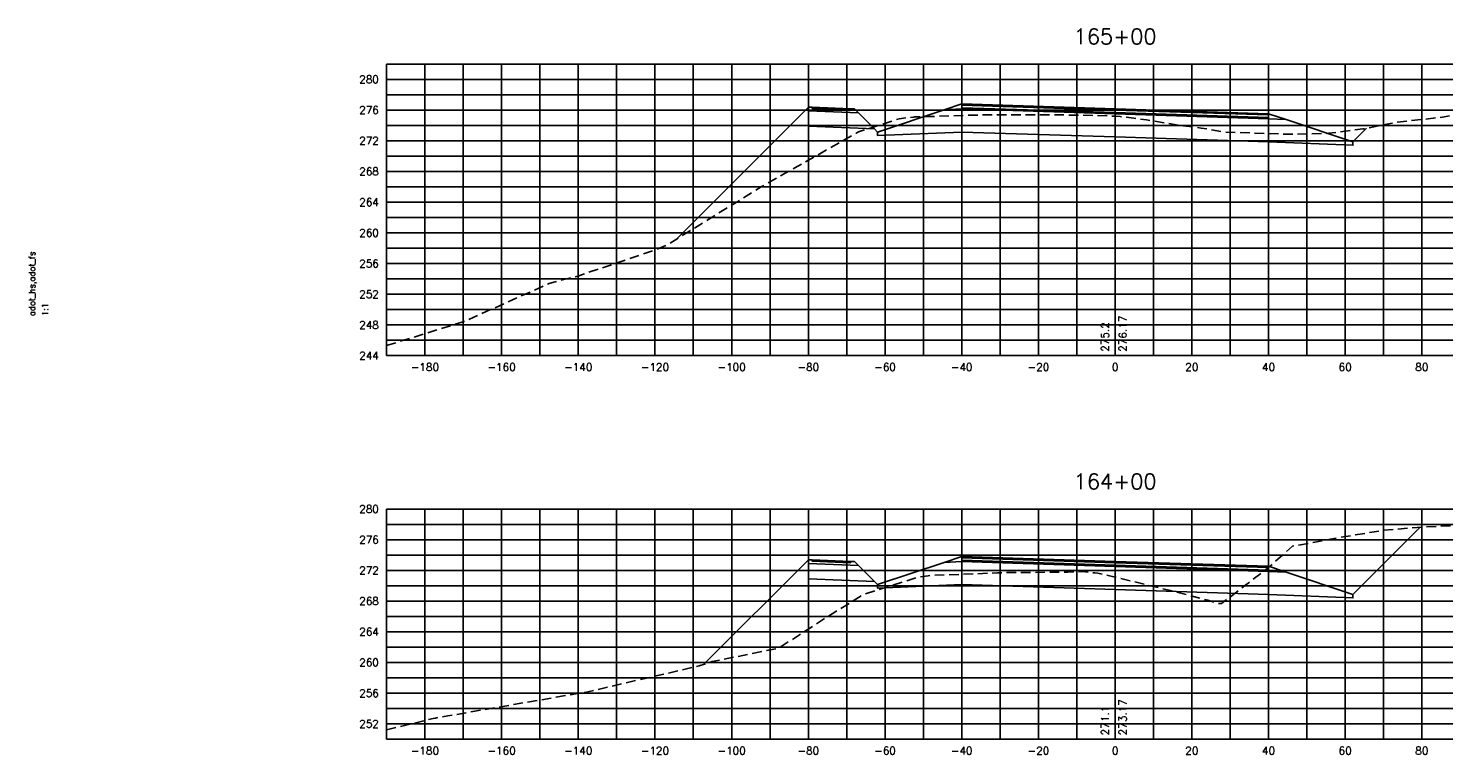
# Model space of a CAD drawing. Extents: x 1497 to 2840, y 16 to 8218.
# Tile 7 of 56: x 2227 to 2596, y 636 to 825. Entities that reach past the tile are written whole.
import ezdxf
from ezdxf.enums import TextEntityAlignment as Align

# ---------------------------------------------------------------- set-up
doc = ezdxf.new("R2010")
doc.units = 0
doc.header["$LTSCALE"] = 20
doc.header["$MEASUREMENT"] = 0
doc.linetypes.add('HIDDEN_050%', pattern=[0.1875, 0.125, -0.0625])
for name, color, linetype in [('S-AT-TXT175', 6, 'Continuous'), ('S-AT-TXT80', 1, 'Continuous'), ('XDATUM', 3, 'Continuous'), ('XEG', 1, 'HIDDEN_050%'), ('XFG', 2, 'Continuous'), ('XGRID', 251, 'Continuous'), ('XGRIDT', 2, 'Continuous'), ('XREF-BORDER', 7, 'Continuous')]:
    doc.layers.add(name, color=color, linetype=linetype)
doc.styles.add('L100', font='simplex.shx', dxfattribs={"height": 2})
doc.styles.add('L175', font='ROMANSM.shx', dxfattribs={"height": 3.5})
doc.styles.add('L80', font='ROMANSM.shx', dxfattribs={"height": 1.6})

# ---------------------------------------------------------------- blocks, each defined once
blk = doc.blocks.new('03025_00_att1')
at = {"layer": 'S-AT-TXT175', "style": 'L175'}
for tag, p in [('NUM', (32.402, 20.822)), ('LINE1', (30.64, 1.444)), ('LINE2', (30.64, 1.161)), ('LINE3', (30.64, 0.877))]:
    blk.add_attdef(tag, text='', height=0.175, dxfattribs=at).set_placement(p, align=Align.CENTER)
at = {"layer": 'S-AT-TXT80', "style": 'L80'}
for tag, p in [('DRAFTED', (2.436, 14.201)), ('PCTB', (2.094, 11.605)), ('PSCALE', (2.265, 11.605)), ('PVIEW', (2.436, 11.605))]:
    blk.add_attdef(tag, p, '', height=0.08, rotation=90, dxfattribs=at)

msp = doc.modelspace()

# ---------------------------------------------------------------- linework, layer by layer
at = {"layer": 'XDATUM', "flags": 128}
for points in [[(2395.54, 770.31), (2430, 804.77), (2430, 799.77), (2447.21, 799.08), (2448, 798.29), (2448, 797.41), (2470, 798.29), (2510, 797.01), (2550, 795.73), (2572, 794.85), (2572, 795.73), (2575.53, 799.26)], [(2402.75, 659.52), (2430, 686.77), (2430, 681.77), (2447.21, 681.08), (2448, 680.29), (2448, 679.41), (2470, 680.29), (2510, 679.01), (2550, 677.73), (2572, 676.85), (2572, 677.73), (2589.53, 695.26)]]:
    msp.add_lwpolyline(points, dxfattribs=at)
at = {"layer": 'XEG', "flags": 128}
for points in [[(2320, 742.62), (2340.22, 748.89), (2362.68, 758.92), (2369.84, 760.72), (2389.93, 767.49), (2393.02, 768.76), (2417.72, 783.99), (2417.95, 784.13), (2426.43, 788.93), (2442.5, 797.99), (2443.08, 798.35), (2453.31, 801.62), (2453.67, 801.74), (2457.47, 802.2), (2457.53, 802.21), (2457.98, 802.22), (2477.3, 802.81), (2493.23, 802.8), (2504.2, 802.62), (2507.98, 802.5), (2508.94, 802.47), (2510, 802.39), (2511.36, 802.3), (2512.82, 802.18), (2514.86, 801.87), (2518.19, 801.48), (2522.3, 800.75), (2527.09, 800.02), (2532.46, 799.33), (2538.26, 798.31), (2548.93, 797.93), (2556.28, 797.69), (2565.69, 797.96), (2574.61, 799.08), (2583.32, 800.79), (2595.4, 802.17), (2602.7, 803.49), (2618.46, 807.25), (2631.81, 809.48), (2647.74, 812.31), (2679.67, 812.88), (2689.42, 813.04), (2700, 813.1)], [(2320, 642.44), (2332.18, 645.42), (2332.67, 645.51), (2332.72, 645.51), (2332.78, 645.51), (2335.96, 646.07), (2372.1, 652.3), (2375.04, 652.95), (2401.5, 659.12), (2404.91, 660.22), (2422.27, 663.74), (2436.2, 672.7), (2444.51, 677.78), (2456.47, 681.56), (2458.72, 682.28), (2461.24, 682.6), (2461.81, 682.69), (2479.31, 683.34), (2481.48, 683.43), (2497.68, 683.57), (2501.37, 683.69), (2504.7, 683.36), (2505.47, 683.31), (2510, 682.22), (2525.51, 678.5), (2534.19, 676.21), (2536.74, 675.4), (2537.71, 675.34), (2550.11, 684.86), (2556.29, 690.32), (2568.39, 692.54), (2580, 694.45), (2591.16, 695.4), (2609.72, 696.06), (2622.76, 696.66), (2644.02, 697.75), (2666.71, 697.81), (2672.64, 697.68), (2676.4, 697.68), (2700, 697.69)]]:
    msp.add_lwpolyline(points, dxfattribs=at)
at = {"layer": 'XFG', "flags": 128}
for points in [[(2430, 804.77), (2430, 804.77), (2395.54, 770.31)], [(2430, 804.77), (2430, 803.77), (2443.04, 803.25), (2442, 804.29), (2441, 804.33), (2441, 803.99), (2431, 804.39), (2431, 804.73), (2430, 804.77)], [(2431, 804.73), (2431, 804.39), (2441, 803.99), (2441, 804.33), (2431, 804.73)], [(2510, 803.35), (2470, 804.63), (2470, 805.63), (2465.43, 804.1), (2470, 804.29), (2510, 803.01)], [(2510, 804.35), (2470, 805.63), (2470, 805.29), (2510, 804.01)], [(2510, 804.01), (2470, 805.29), (2470, 804.63), (2510, 803.35)], [(2430, 803.77), (2430, 799.77), (2447.21, 799.08), (2443.04, 803.25), (2430, 803.77)], [(2510, 803.01), (2470, 804.29), (2465.43, 804.1), (2448, 798.29), (2448, 797.41), (2470, 798.29), (2510, 797.01)], [(2510, 804.35), (2550, 803.07), (2550, 802.73), (2510, 804.01)], [(2510, 804.01), (2550, 802.73), (2550, 802.07), (2510, 803.35)], [(2510, 803.35), (2550, 802.07), (2550, 803.07), (2554.57, 801.54), (2550, 801.73), (2510, 803.01)], [(2510, 803.01), (2550, 801.73), (2554.57, 801.54), (2572, 795.73), (2572, 794.85), (2550, 795.73), (2510, 797.01)], [(2448, 798.29), (2447.21, 799.08)], [(2572, 795.73), (2572, 795.73), (2575.53, 799.26)], [(2572, 677.73), (2572, 677.73), (2589.53, 695.26)], [(2430, 686.77), (2430, 686.77), (2402.75, 659.52)], [(2430, 686.77), (2430, 685.77), (2443.04, 685.25), (2442, 686.29), (2441, 686.33), (2441, 685.99), (2431, 686.39), (2431, 686.73), (2430, 686.77)], [(2431, 686.73), (2431, 686.39), (2441, 685.99), (2441, 686.33), (2431, 686.73)], [(2510, 685.35), (2470, 686.63), (2470, 687.63), (2465.43, 686.1), (2470, 686.29), (2510, 685.01)], [(2510, 686.35), (2470, 687.63), (2470, 687.29), (2510, 686.01)], [(2510, 686.01), (2470, 687.29), (2470, 686.63), (2510, 685.35)], [(2430, 685.77), (2430, 681.77), (2447.21, 681.08), (2443.04, 685.25), (2430, 685.77)], [(2510, 685.01), (2470, 686.29), (2465.43, 686.1), (2448, 680.29), (2448, 679.41), (2470, 680.29), (2510, 679.01)], [(2510, 686.35), (2550, 685.07), (2550, 684.73), (2510, 686.01)], [(2510, 686.01), (2550, 684.73), (2550, 684.07), (2510, 685.35)], [(2510, 685.35), (2550, 684.07), (2550, 685.07), (2554.57, 683.54), (2550, 683.73), (2510, 685.01)], [(2510, 685.01), (2550, 683.73), (2554.57, 683.54), (2572, 677.73), (2572, 676.85), (2550, 677.73), (2510, 679.01)], [(2448, 680.29), (2447.21, 681.08)]]:
    msp.add_lwpolyline(points, dxfattribs=at)
at = {"layer": 'XGRID'}
for p, q in [((2320, 740), (2320, 816)), ((2320, 816), (2700, 816)), ((2330, 740), (2330, 816)), ((2340, 740), (2340, 816)), ((2350, 740), (2350, 816)), ((2360, 740), (2360, 816)), ((2370, 740), (2370, 816)), ((2380, 740), (2380, 816)), ((2390, 740), (2390, 816)), ((2400, 740), (2400, 816)), ((2410, 740), (2410, 816)), ((2420, 740), (2420, 816)), ((2430, 740), (2430, 816)), ((2440, 740), (2440, 816)), ((2450, 740), (2450, 816)), ((2460, 740), (2460, 816)), ((2470, 740), (2470, 816)), ((2480, 740), (2480, 816)), ((2490, 740), (2490, 816)), ((2500, 740), (2500, 816)), ((2510, 740), (2510, 816)), ((2520, 740), (2520, 816)), ((2530, 740), (2530, 816)), ((2540, 740), (2540, 816)), ((2550, 740), (2550, 816)), ((2560, 740), (2560, 816)), ((2570, 740), (2570, 816)), ((2580, 740), (2580, 816)), ((2590, 740), (2590, 816)), ((2320, 812), (2700, 812)), ((2320, 808), (2700, 808)), ((2320, 804), (2700, 804)), ((2320, 800), (2700, 800)), ((2320, 796), (2700, 796)), ((2320, 792), (2700, 792)), ((2320, 788), (2700, 788)), ((2320, 784), (2700, 784)), ((2320, 780), (2700, 780)), ((2320, 776), (2700, 776)), ((2320, 772), (2700, 772)), ((2320, 768), (2700, 768)), ((2320, 764), (2700, 764)), ((2320, 760), (2700, 760)), ((2320, 756), (2700, 756)), ((2320, 752), (2700, 752)), ((2320, 748), (2700, 748)), ((2320, 744), (2700, 744)), ((2320, 740), (2700, 740)), ((2320, 640), (2320, 700)), ((2320, 700), (2700, 700)), ((2330, 640), (2330, 700)), ((2340, 640), (2340, 700)), ((2350, 640), (2350, 700)), ((2360, 640), (2360, 700)), ((2370, 640), (2370, 700)), ((2380, 640), (2380, 700)), ((2390, 640), (2390, 700)), ((2400, 640), (2400, 700)), ((2410, 640), (2410, 700)), ((2420, 640), (2420, 700)), ((2430, 640), (2430, 700)), ((2440, 640), (2440, 700)), ((2450, 640), (2450, 700)), ((2460, 640), (2460, 700)), ((2470, 640), (2470, 700)), ((2480, 640), (2480, 700)), ((2490, 640), (2490, 700)), ((2500, 640), (2500, 700)), ((2510, 640), (2510, 700)), ((2520, 640), (2520, 700)), ((2530, 640), (2530, 700)), ((2540, 640), (2540, 700)), ((2550, 640), (2550, 700)), ((2560, 640), (2560, 700)), ((2570, 640), (2570, 700)), ((2580, 640), (2580, 700)), ((2590, 640), (2590, 700)), ((2320, 696), (2700, 696)), ((2320, 692), (2700, 692)), ((2320, 688), (2700, 688)), ((2320, 684), (2700, 684)), ((2320, 680), (2700, 680)), ((2320, 676), (2700, 676)), ((2320, 672), (2700, 672)), ((2320, 668), (2700, 668)), ((2320, 664), (2700, 664)), ((2320, 660), (2700, 660)), ((2320, 656), (2700, 656)), ((2320, 652), (2700, 652)), ((2320, 648), (2700, 648)), ((2320, 644), (2700, 644)), ((2320, 640), (2700, 640))]:
    msp.add_line(p, q, dxfattribs=at)

# ---------------------------------------------------------------- block references
at = {"layer": 'XREF-BORDER'}
ref = msp.add_blockref('03025_00_att1', (2186.45, 518.23), dxfattribs=dict(at, xscale=20, yscale=20, zscale=20))
ref.add_attrib('PCTB', 'adot_hs,adot_fs', (2228.33, 750.32), dxfattribs={"layer": 'S-AT-TXT80', "height": 1.6, "rotation": 90, "style": 'L80'})
ref.add_attrib('PSCALE', '1:1', (2231.75, 750.32), dxfattribs={"layer": 'S-AT-TXT80', "height": 1.6, "rotation": 90, "style": 'L80'})

# ---------------------------------------------------------------- texts
at = {"layer": 'XGRIDT', "style": 'L100'}
for s, p in [('165+00', (2510, 820)), ('164+00', (2510, 704))]:
    msp.add_text(s, height=4, dxfattribs=at).set_placement(p, align=Align.BOTTOM_CENTER)
for s, p in [('280', (2318, 812)), ('276', (2318, 804)), ('272', (2318, 796)), ('268', (2318, 788)), ('264', (2318, 780)), ('260', (2318, 772)), ('256', (2318, 764)), ('252', (2318, 756)), ('248', (2318, 748)), ('244', (2318, 740)), ('280', (2318, 700)), ('276', (2318, 692)), ('272', (2318, 684)), ('268', (2318, 676)), ('264', (2318, 668)), ('260', (2318, 660)), ('256', (2318, 652)), ('252', (2318, 644))]:
    msp.add_text(s, height=2, dxfattribs=at).set_placement(p, align=Align.MIDDLE_RIGHT)
for s, p in [('275.2', (2509, 741)), ('271.1', (2509, 641))]:
    msp.add_text(s, height=2, rotation=90, dxfattribs=at).set_placement(p, align=Align.BOTTOM_LEFT)
for s, p in [('276.17', (2511, 741)), ('273.17', (2511, 641))]:
    msp.add_text(s, height=2, rotation=90, dxfattribs=at).set_placement(p, align=Align.TOP_LEFT)
for s, p in [('-180', (2330, 738)), ('-160', (2350, 738)), ('-140', (2370, 738)), ('-120', (2390, 738)), ('-100', (2410, 738)), ('-80', (2430, 738)), ('-60', (2450, 738)), ('-40', (2470, 738)), ('-20', (2490, 738)), ('0', (2510, 738)), ('20', (2530, 738)), ('40', (2550, 738)), ('60', (2570, 738)), ('80', (2590, 738)), ('-180', (2330, 638)), ('-160', (2350, 638)), ('-140', (2370, 638)), ('-120', (2390, 638)), ('-100', (2410, 638)), ('-80', (2430, 638)), ('-60', (2450, 638)), ('-40', (2470, 638)), ('-20', (2490, 638)), ('0', (2510, 638)), ('20', (2530, 638)), ('40', (2550, 638)), ('60', (2570, 638)), ('80', (2590, 638))]:
    msp.add_text(s, height=2, dxfattribs=at).set_placement(p, align=Align.TOP_CENTER)

doc.saveas('drawing.dxf')
